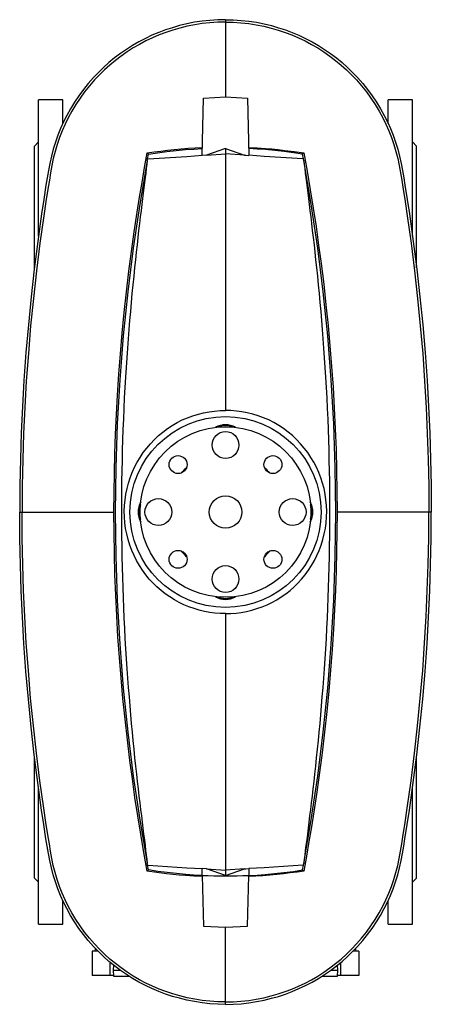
# Model space of a CAD drawing. Extents: x -90 to 2496, y -422 to 3034.
# Tile 1 of 2: x -90 to 416, y -422 to 790. Entities that reach past the tile are written whole.
import ezdxf

# ---------------------------------------------------------------- set-up
doc = ezdxf.new("R2010")
doc.units = 0
doc.layers.get('0').update_dxf_attribs({"linetype": 'CONTINUOUS'})

msp = doc.modelspace()

# ---------------------------------------------------------------- linework, layer by layer
at = {"color": 7, "linetype": 'CONTINUOUS'}
for p, q in [((162.6, 789.5), (162.6, 786.5)), ((162.6, 786.5), (162.6, 694.5)), ((-37.4, 691), (-67.4, 691)), ((-67.4, 522.9), (-67.4, 691)), ((-37.4, 661.9), (-37.4, 691)), ((133.7, 622.4), (135.6, 693.1)), ((135.6, 693.1), (162.6, 694.5)), ((162.6, 694.5), (189.6, 693.1)), ((189.6, 693.1), (191.4, 622.4)), ((392.6, 691), (362.6, 691)), ((362.6, 661.9), (362.6, 691)), ((392.6, 522.9), (392.6, 691)), ((-67.4, 639), (-72.4, 634)), ((-72.4, 484), (-72.4, 634)), ((162.6, 630.8), (139.2, 622.9)), ((162.6, 630.8), (162.6, 624.4)), ((162.6, 630.8), (186, 622.9)), ((397.6, 634), (392.6, 639)), ((397.6, 484), (397.6, 634)), ((66.4, 625.5), (67.8, 624.1)), ((66.4, 616.1), (66.7, 618.2)), ((66.7, 618.2), (67.8, 624.1)), ((139.2, 622.9), (133.7, 622.4)), ((139.2, 622.9), (162.6, 624.4)), ((162.6, 624.4), (162.6, 308.4)), ((186, 622.9), (162.6, 624.4)), ((258.7, 625.5), (257.4, 624.1)), ((258.5, 618.2), (257.4, 624.1)), ((258.8, 616.1), (258.5, 618.2)), ((-90.4, 183.5), (-87.4, 183.5)), ((-87.4, 183.5), (25.5, 183.5)), ((412.6, 183.5), (299.7, 183.5)), ((415.6, 183.5), (412.6, 183.5)), ((162.6, 58.6), (162.6, -257.4)), ((-72.4, -267), (-72.4, -117)), ((397.6, -267), (397.6, -117)), ((-67.4, -324), (-67.4, -155.8)), ((392.6, -324), (392.6, -155.8)), ((66.7, -251.1), (66.4, -249)), ((67.8, -257), (66.7, -251.1)), ((257.4, -257), (258.5, -251.1)), ((258.5, -251.1), (258.8, -249)), ((66.4, -258.4), (67.8, -257)), ((139.2, -255.9), (133.7, -255.3)), ((134, -263.8), (133.7, -255.3)), ((134, -263.8), (135.6, -326.1)), ((139.2, -255.9), (162.6, -257.4)), ((162.6, -263.8), (139.2, -255.9)), ((186, -255.9), (162.6, -257.4)), ((162.6, -263.8), (186, -255.9)), ((162.6, -257.4), (162.6, -263.8)), ((189.6, -326.1), (191.2, -263.8)), ((191.4, -255.3), (191.2, -263.8)), ((258.7, -258.4), (257.4, -257)), ((-72.4, -267), (-67.4, -272)), ((392.6, -272), (397.6, -267)), ((-37.4, -324), (-37.4, -294.8)), ((362.6, -324), (362.6, -294.8)), ((-67.4, -324), (-37.4, -324)), ((135.6, -326.1), (162.6, -327.5)), ((162.6, -327.5), (189.6, -326.1)), ((362.6, -324), (392.6, -324)), ((162.6, -419.5), (162.6, -327.5)), ((-1.4, -357), (-1.4, -387)), ((5.7, -357), (-1.4, -357)), ((326.6, -357), (319.5, -357)), ((326.6, -357), (326.6, -387)), ((20.9, -387), (20.9, -372)), ((21.3, -372), (20.9, -372)), ((21.3, -371.3), (21.3, -372)), ((22.1, -372), (21.3, -372)), ((24.8, -374.1), (24.6, -380.5)), ((300.6, -380.5), (300.4, -374.1)), ((303.9, -372), (303.1, -372)), ((303.9, -371.3), (303.9, -372)), ((304.3, -372), (303.9, -372)), ((304.3, -387), (304.3, -372)), ((20.9, -387), (-1.4, -387)), ((24.8, -387), (20.9, -387)), ((24.6, -380.5), (24.8, -388)), ((24.6, -380.5), (33, -380.5)), ((292.2, -380.5), (300.6, -380.5)), ((300.4, -388), (300.6, -380.5)), ((304.3, -387), (300.4, -387)), ((326.6, -387), (304.3, -387)), ((24.8, -388), (44.1, -388)), ((281.1, -388), (300.4, -388)), ((162.6, -422.5), (162.6, -419.5))]:
    msp.add_line(p, q, dxfattribs=at)
for points in [[(162.6, 789.5), (153, 789.3), (143.4, 788.7), (133.9, 787.7), (124.5, 786.3), (115.2, 784.4), (105.9, 782.2), (97.3, 779.7), (88.8, 776.9), (80.5, 773.7), (72.2, 770.3), (64.1, 766.4), (56.2, 762.2), (48.4, 757.7), (40.8, 752.9), (33.4, 747.8), (26.2, 742.4), (19.3, 736.7), (12.7, 730.8), (6.3, 724.7), (0.2, 718.3), (-6.1, 711.1), (-12.1, 703.7), (-17.7, 696), (-23, 688.1), (-28, 680), (-32.6, 671.7), (-36.6, 663.7), (-40.2, 655.6), (-43.6, 647.3), (-46.6, 638.8), (-49.2, 630.2), (-51.5, 621.5), (-53.5, 612.7), (-55.1, 603.7), (-56.6, 594.8), (-58.1, 585.8), (-60.9, 568.2), (-63.5, 550.6), (-68.3, 516.5), (-72.6, 482.4), (-76.5, 448.2), (-79.8, 414), (-82.8, 379.8), (-85.2, 345.5), (-87.1, 313.2), (-88.5, 280.8), (-89.6, 248.4), (-90.2, 216), (-90.4, 183.5)], [(162.6, 789.5), (172.2, 789.3), (181.8, 788.7), (191.3, 787.7), (200.7, 786.3), (210, 784.4), (219.3, 782.2), (227.8, 779.7), (236.3, 776.9), (244.7, 773.7), (252.9, 770.3), (261, 766.4), (269, 762.2), (276.8, 757.7), (284.4, 752.9), (291.8, 747.8), (299, 742.4), (305.9, 736.7), (312.5, 730.8), (318.9, 724.7), (325, 718.3), (331.3, 711.1), (337.3, 703.7), (342.9, 696), (348.2, 688.1), (353.1, 680), (357.7, 671.7), (361.7, 663.7), (365.4, 655.6), (368.7, 647.3), (371.7, 638.8), (374.4, 630.2), (376.7, 621.5), (378.7, 612.7), (380.3, 603.7), (381.8, 594.8), (383.2, 585.8), (386, 568.2), (388.7, 550.6), (393.5, 516.5), (397.8, 482.4), (401.6, 448.2), (405, 414), (407.9, 379.8), (410.4, 345.5), (412.2, 313.2), (413.7, 280.8), (414.8, 248.4), (415.4, 216), (415.6, 183.5)], [(162.6, 786.5), (153, 786.3), (143.5, 785.7), (134.1, 784.7), (124.7, 783.3), (115.5, 781.4), (106.3, 779.2), (97.8, 776.7), (89.3, 773.9), (81, 770.7), (72.9, 767.2), (64.8, 763.4), (56.9, 759.2), (49.2, 754.7), (41.7, 749.9), (34.3, 744.8), (27.2, 739.3), (20.4, 733.7), (13.9, 727.8), (7.6, 721.7), (1.5, 715.3), (-4.7, 708.1), (-10.6, 700.7), (-16.1, 693.1), (-21.3, 685.2), (-26.2, 677.1), (-30.7, 668.8), (-34.6, 660.8), (-38.2, 652.7), (-41.4, 644.4), (-44.3, 636), (-46.9, 627.4), (-49.1, 618.7), (-51, 609.9), (-52.5, 601), (-54, 592.1), (-55.4, 583.2), (-58.2, 565.7), (-60.8, 548.2), (-65.6, 514.4), (-69.8, 480.5), (-73.6, 446.5), (-77, 412.6), (-79.8, 378.5), (-82.3, 344.5), (-84.1, 312.3), (-85.6, 280.2), (-86.6, 248), (-87.2, 215.8), (-87.4, 183.5)], [(162.6, 786.5), (172.1, 786.3), (181.6, 785.7), (191.1, 784.7), (200.4, 783.3), (209.7, 781.4), (218.9, 779.2), (227.4, 776.7), (235.8, 773.9), (244.1, 770.7), (252.3, 767.2), (260.4, 763.4), (268.2, 759.2), (276, 754.7), (283.5, 749.9), (290.9, 744.8), (298, 739.3), (304.8, 733.7), (311.3, 727.8), (317.6, 721.7), (323.6, 715.3), (329.9, 708.1), (335.8, 700.7), (341.3, 693.1), (346.5, 685.2), (351.4, 677.1), (355.9, 668.8), (359.8, 660.8), (363.4, 652.7), (366.6, 644.4), (369.5, 636), (372.1, 627.4), (374.3, 618.7), (376.1, 609.9), (377.7, 601), (379.2, 592.1), (380.6, 583.2), (383.4, 565.7), (386, 548.2), (390.7, 514.4), (395, 480.5), (398.8, 446.5), (402.1, 412.6), (405, 378.5), (407.4, 344.5), (409.3, 312.3), (410.7, 280.2), (411.8, 248), (412.4, 215.8), (412.6, 183.5)], [(66.4, 625.5), (74.7, 626.7), (83, 627.9), (91.2, 628.9), (99.5, 629.8), (108.1, 630.6), (116.6, 631.3), (125.3, 631.9), (134, 632.3)], [(67.8, 624.1), (79.1, 625.8), (90.5, 627.3), (101.9, 628.5), (113.3, 629.6), (123.6, 630.3), (134, 630.9)], [(191.2, 632.3), (201.5, 631.8), (211.7, 631), (219.6, 630.4), (227.4, 629.6), (235.2, 628.7), (247, 627.2), (258.7, 625.5)], [(257.4, 624.1), (246.1, 625.8), (234.7, 627.3), (223.3, 628.5), (211.9, 629.6), (201.5, 630.3), (191.2, 630.9)], [(25.5, 183.5), (25.6, 207.5), (26, 231.5), (26.6, 255.5), (27.4, 279.5), (28.5, 303.5), (29.8, 327.5), (31.5, 353), (33.4, 378.4), (35.6, 403.8), (38.1, 429.2), (40.8, 454.5), (43.8, 479.9), (47, 504.2), (50.4, 528.5), (54, 552.8), (56.9, 571), (60, 589.2), (63.1, 607.4), (66.4, 625.5)], [(66.7, 618.2), (67.4, 618.2), (115, 621.3), (133.7, 622.6)], [(186, 622.9), (187.6, 622.8), (191.4, 622.4)], [(258.5, 618.2), (257.7, 618.2), (210.2, 621.3), (191.4, 622.6)], [(258.7, 625.5), (262.8, 602.9), (266.7, 580.3), (270.4, 557.6), (273.9, 534.9), (277.1, 512.1), (280.1, 489.3), (283.3, 464), (286.1, 438.7), (288.7, 413.3), (291, 387.9), (293, 362.5), (294.8, 337), (296.3, 311.5), (297.5, 285.9), (298.5, 260.4), (299.1, 234.8), (299.5, 209.1), (299.7, 183.5)], [(66.4, 616.1), (65.8, 611.3), (65.2, 606.2), (64.5, 600.8), (63.8, 595.1), (63.1, 589.2), (62.3, 582.8), (61.4, 576.2), (60.6, 569.3), (59.7, 562.1), (58.8, 554.6), (57.8, 546.7), (56.8, 538.6), (55.8, 530.1), (54.8, 521.4), (53.8, 512.5), (52.8, 503.3), (51.8, 493.9), (50.8, 484.3), (49.7, 473.9), (48.6, 463.3), (47.6, 452.4), (46.6, 441.4), (45.6, 430.5), (44.6, 419.4), (43.7, 408.2), (42.8, 396.8), (42, 385.2), (41.1, 373.5), (40.4, 361.6), (39.6, 349.6), (38.9, 336.8), (38.2, 323.9), (37.6, 310.9), (37, 297.8), (36.5, 285.2), (36.1, 272.5), (35.7, 259.8), (35.4, 247), (35.1, 234.2), (34.9, 221.3), (34.8, 208.4), (34.7, 195.5), (34.7, 181.9), (34.7, 168.3), (34.8, 154.7), (35, 141.2), (35.2, 128.4), (35.5, 115.7), (35.8, 103), (36.2, 90.4), (36.7, 77.8), (37.2, 65.4), (37.7, 53), (38.3, 40.7), (39, 28), (39.8, 15.3), (40.5, 2.8), (41.4, -9.6), (42.2, -21.2), (43.1, -32.7), (44, -44), (44.9, -55.2), (45.8, -66.1), (46.8, -76.9), (47.8, -87.5), (48.8, -97.9), (49.9, -108.6), (50.9, -119), (52, -129.2), (53.1, -139.1), (54.1, -148.3), (55.2, -157.3), (56.2, -166.1), (57.2, -174.5), (58.2, -182.7), (59.2, -190.6), (60.1, -198.3), (61, -205.6), (61.9, -213), (62.8, -220), (63.7, -226.8), (64.4, -233.1), (65.1, -238.7), (65.8, -244), (66.4, -249)], [(258.8, 616.1), (259.4, 611.3), (260, 606.2), (260.6, 600.8), (261.4, 595.1), (262.1, 589.2), (262.9, 582.8), (263.7, 576.2), (264.6, 569.3), (265.5, 562.1), (266.4, 554.6), (267.4, 546.7), (268.3, 538.6), (269.3, 530.1), (270.3, 521.4), (271.4, 512.5), (272.4, 503.3), (273.4, 493.9), (274.4, 484.3), (275.5, 473.9), (276.5, 463.3), (277.6, 452.4), (278.6, 441.4), (279.6, 430.5), (280.5, 419.4), (281.5, 408.2), (282.3, 396.8), (283.2, 385.2), (284, 373.5), (284.8, 361.6), (285.5, 349.6), (286.3, 336.8), (287, 323.9), (287.6, 310.9), (288.2, 297.8), (288.7, 285.2), (289.1, 272.5), (289.5, 259.8), (289.8, 247), (290.1, 234.2), (290.3, 221.3), (290.4, 208.4), (290.5, 195.5), (290.5, 181.9), (290.5, 168.3), (290.4, 154.7), (290.2, 141.2), (290, 128.4), (289.7, 115.7), (289.3, 103), (289, 90.4), (288.5, 77.8), (288, 65.4), (287.4, 53), (286.8, 40.7), (286.2, 28), (285.4, 15.3), (284.6, 2.8), (283.8, -9.6), (283, -21.2), (282.1, -32.7), (281.2, -44), (280.3, -55.2), (279.4, -66.1), (278.4, -76.9), (277.4, -87.5), (276.4, -97.9), (275.3, -108.6), (274.2, -119), (273.1, -129.2), (272.1, -139.1), (271, -148.3), (270, -157.3), (269, -166.1), (268, -174.5), (267, -182.7), (266, -190.6), (265.1, -198.3), (264.2, -205.6), (263.2, -213), (262.4, -220), (261.5, -226.8), (260.7, -233.1), (260, -238.7), (259.4, -244), (258.8, -249)], [(162.6, 58.6), (156.1, 58.7), (149.6, 59.2), (143.2, 60), (136.8, 61.2), (130.3, 62.7), (123.9, 64.6), (117.7, 66.8), (111.5, 69.4), (105.5, 72.3), (99.7, 75.5), (94, 79), (88.5, 82.9), (83.3, 87), (78.2, 91.4), (73.5, 96.1), (68.9, 101), (64.6, 106.3), (60.5, 111.9), (56.7, 117.7), (53.2, 123.7), (50.1, 129.9), (47.4, 136.3), (44.9, 142.9), (42.8, 149.6), (41.1, 156.5), (39.8, 163.4), (38.9, 170.4), (38.3, 177.5), (38.2, 184.4), (38.4, 191.5), (39.1, 198.5), (40.1, 205.4), (41.5, 212.3), (43.3, 219.1), (45.4, 225.7), (48, 232.2), (50.8, 238.6), (54.1, 244.8), (57.6, 250.8), (61.5, 256.6), (65.7, 262.2), (70.3, 267.6), (75.2, 272.7), (80.3, 277.5), (85.7, 282), (91.3, 286.2), (97.2, 290.1), (103.2, 293.6), (109.5, 296.8), (115.9, 299.6), (122.5, 302), (129.2, 304.1), (135.7, 305.7), (142.4, 306.9), (149.1, 307.8), (155.9, 308.3), (162.6, 308.4)], [(162.6, 58.6), (169.1, 58.7), (175.5, 59.2), (182, 60), (188.4, 61.2), (194.8, 62.7), (201.2, 64.6), (207.5, 66.8), (213.7, 69.4), (219.7, 72.3), (225.5, 75.5), (231.2, 79), (236.6, 82.9), (241.9, 87), (246.9, 91.4), (251.7, 96.1), (256.2, 101), (260.6, 106.3), (264.7, 111.9), (268.5, 117.7), (271.9, 123.7), (275, 129.9), (277.8, 136.3), (280.3, 142.9), (282.3, 149.6), (284, 156.5), (285.4, 163.4), (286.3, 170.4), (286.8, 177.5), (287, 184.4), (286.7, 191.5), (286.1, 198.5), (285.1, 205.4), (283.7, 212.3), (281.9, 219.1), (279.7, 225.7), (277.2, 232.2), (274.3, 238.6), (271.1, 244.8), (267.6, 250.8), (263.7, 256.6), (259.4, 262.2), (254.9, 267.6), (250, 272.7), (244.9, 277.5), (239.5, 282), (233.8, 286.2), (228, 290.1), (221.9, 293.6), (215.7, 296.8), (209.2, 299.6), (202.7, 302), (196, 304.1), (189.4, 305.7), (182.8, 306.9), (176.1, 307.8), (169.3, 308.3), (162.6, 308.4)], [(162.6, -422.5), (153, -422.3), (143.4, -421.7), (133.9, -420.6), (124.5, -419.2), (115.2, -417.4), (105.9, -415.1), (97.3, -412.7), (88.8, -409.8), (80.5, -406.7), (72.2, -403.2), (64.1, -399.4), (56.2, -395.2), (48.4, -390.7), (40.8, -385.9), (33.4, -380.7), (26.2, -375.3), (19.3, -369.7), (12.7, -363.8), (6.3, -357.6), (0.2, -351.2), (-6.1, -344.1), (-12.1, -336.6), (-17.7, -329), (-23, -321.1), (-28, -313), (-32.6, -304.7), (-36.6, -296.7), (-40.2, -288.5), (-43.6, -280.2), (-46.6, -271.7), (-49.2, -263.1), (-51.5, -254.4), (-53.5, -245.6), (-55.1, -236.7), (-56.6, -227.7), (-58.1, -218.7), (-60.9, -201.1), (-63.5, -183.5), (-68.3, -149.4), (-72.6, -115.3), (-76.5, -81.2), (-79.8, -47), (-82.8, -12.7), (-85.2, 21.5), (-87.1, 53.9), (-88.5, 86.3), (-89.6, 118.7), (-90.2, 151.1), (-90.4, 183.5)], [(162.6, -419.5), (153, -419.3), (143.5, -418.7), (134.1, -417.6), (124.7, -416.2), (115.5, -414.4), (106.3, -412.1), (97.8, -409.6), (89.3, -406.8), (81, -403.7), (72.9, -400.2), (64.8, -396.3), (56.9, -392.2), (49.2, -387.7), (41.7, -382.8), (34.3, -377.7), (27.2, -372.3), (20.4, -366.7), (13.9, -360.8), (7.6, -354.6), (1.5, -348.2), (-4.7, -341.1), (-10.6, -333.7), (-16.1, -326), (-21.3, -318.1), (-26.2, -310), (-30.7, -301.8), (-34.6, -293.8), (-38.2, -285.6), (-41.4, -277.3), (-44.3, -268.9), (-46.9, -260.3), (-49.1, -251.7), (-51, -242.9), (-52.5, -234), (-54, -225.1), (-55.4, -216.2), (-58.2, -198.7), (-60.8, -181.1), (-65.6, -147.3), (-69.8, -113.4), (-73.6, -79.5), (-77, -45.5), (-79.8, -11.5), (-82.3, 22.6), (-84.1, 54.7), (-85.6, 86.9), (-86.6, 119.1), (-87.2, 151.3), (-87.4, 183.5)], [(66.4, -258.4), (62.3, -235.8), (58.5, -213.2), (54.8, -190.6), (51.3, -167.8), (48.1, -145), (45, -122.2), (41.9, -96.9), (39.1, -71.6), (36.5, -46.2), (34.2, -20.8), (32.2, 4.6), (30.4, 30), (28.9, 55.6), (27.7, 81.1), (26.7, 106.7), (26, 132.3), (25.6, 157.9), (25.5, 183.5)], [(162.6, -419.5), (172.1, -419.3), (181.6, -418.7), (191.1, -417.6), (200.4, -416.2), (209.7, -414.4), (218.9, -412.1), (227.4, -409.6), (235.8, -406.8), (244.1, -403.7), (252.3, -400.2), (260.4, -396.3), (268.2, -392.2), (276, -387.7), (283.5, -382.8), (290.9, -377.7), (298, -372.3), (304.8, -366.7), (311.3, -360.8), (317.6, -354.6), (323.6, -348.2), (329.9, -341.1), (335.8, -333.7), (341.3, -326), (346.5, -318.1), (351.4, -310), (355.9, -301.8), (359.8, -293.8), (363.4, -285.6), (366.6, -277.3), (369.5, -268.9), (372.1, -260.3), (374.3, -251.7), (376.1, -242.9), (377.7, -234), (379.2, -225.1), (380.6, -216.2), (383.4, -198.7), (386, -181.1), (390.7, -147.3), (395, -113.4), (398.8, -79.5), (402.1, -45.5), (405, -11.5), (407.4, 22.6), (409.3, 54.7), (410.7, 86.9), (411.8, 119.1), (412.4, 151.3), (412.6, 183.5)], [(162.6, -422.5), (172.2, -422.3), (181.8, -421.7), (191.3, -420.6), (200.7, -419.2), (210, -417.4), (219.3, -415.1), (227.8, -412.7), (236.3, -409.8), (244.7, -406.7), (252.9, -403.2), (261, -399.4), (269, -395.2), (276.8, -390.7), (284.4, -385.9), (291.8, -380.7), (299, -375.3), (305.9, -369.7), (312.5, -363.8), (318.9, -357.6), (325, -351.2), (331.3, -344.1), (337.3, -336.6), (342.9, -329), (348.2, -321.1), (353.1, -313), (357.7, -304.7), (361.7, -296.7), (365.4, -288.5), (368.7, -280.2), (371.7, -271.7), (374.4, -263.1), (376.7, -254.4), (378.7, -245.6), (380.3, -236.7), (381.8, -227.7), (383.2, -218.7), (386, -201.1), (388.7, -183.5), (393.5, -149.4), (397.8, -115.3), (401.6, -81.2), (405, -47), (407.9, -12.7), (410.4, 21.5), (412.2, 53.9), (413.7, 86.3), (414.8, 118.7), (415.4, 151.1), (415.6, 183.5)], [(299.7, 183.5), (299.6, 159.5), (299.2, 135.5), (298.6, 111.5), (297.8, 87.5), (296.7, 63.5), (295.4, 39.5), (293.7, 14.1), (291.8, -11.3), (289.6, -36.7), (287.1, -62.1), (284.3, -87.5), (281.3, -112.8), (278.2, -137.1), (274.8, -161.5), (271.1, -185.7), (268.2, -203.9), (265.2, -222.1), (262, -240.3), (258.7, -258.4)], [(66.7, -251.1), (67.4, -251.2), (115, -254.3), (133.7, -255.5)], [(258.5, -251.1), (257.7, -251.2), (210.2, -254.3), (191.4, -255.5)], [(134, -265.3), (123.7, -264.7), (113.5, -264), (105.6, -263.3), (97.8, -262.5), (90, -261.7), (78.2, -260.2), (66.4, -258.4)], [(134, -263.8), (123.8, -263.3), (113.7, -262.5), (102.2, -261.5), (90.7, -260.2), (79.2, -258.8), (67.8, -257)], [(186, -255.9), (187.6, -255.7), (191.4, -255.3)], [(191.2, -263.8), (201.4, -263.3), (211.5, -262.5), (223, -261.5), (234.5, -260.2), (246, -258.8), (257.4, -257)], [(258.7, -258.4), (250.5, -259.7), (242.2, -260.8), (233.9, -261.8), (225.7, -262.7), (217.1, -263.5), (208.5, -264.2), (199.9, -264.8), (191.2, -265.3)], [(2.4, -353.5), (2.2, -354.5), (1.8, -357)], [(323.3, -357), (323, -354.7), (322.8, -353.5)]]:
    msp.add_lwpolyline(points, dxfattribs=at)
for centre, radius in [((162.6, 183.5), 117.5), ((162.6, 183.5), 105), ((162.6, 266), 16.5), ((104.3, 241.9), 11), ((220.9, 241.9), 11), ((80.1, 183.5), 16.5), ((162.6, 183.5), 20), ((245.1, 183.5), 16.5), ((104.3, 125.2), 11), ((220.9, 125.2), 11), ((162.6, 101), 16.5)]:
    msp.add_circle(centre, radius, dxfattribs=at)
for centre, radius, start, end in [((2427.1, 183.5), 2400, 169.6176, 190.3824), ((-2101.9, 183.5), 2400, 349.6176, 10.3824), ((162.6, 266), 25, 60.5998, 119.4002), ((162.6, 266), 24.8, 61.6275, 118.3725), ((162.6, 266), 23.8, 68.2708, 111.7292), ((68.9, 277.2), 60, 310.2049, 319.7951), ((68.9, 277.2), 60.2, 310.6546, 319.3454), ((256.3, 277.2), 60, 220.2049, 229.7951), ((256.3, 277.2), 60.2, 220.6546, 229.3454), ((80.1, 183.5), 25, 150.5998, 209.4002), ((80.1, 183.5), 24.8, 151.6275, 208.3725), ((245.1, 183.5), 25, 330.5998, 29.4002), ((245.1, 183.5), 24.8, 331.6275, 28.3725), ((80.1, 183.5), 23.8, 158.2708, 201.7292), ((245.1, 183.5), 23.8, 338.2708, 21.7292), ((68.9, 89.8), 60, 40.2049, 49.7951), ((68.9, 89.8), 60.2, 40.6546, 49.3454), ((256.3, 89.8), 60, 130.2049, 139.7951), ((256.3, 89.8), 60.2, 130.6546, 139.3454), ((162.6, 101), 25, 240.5998, 299.4002), ((162.6, 101), 24.8, 241.6275, 298.3725), ((162.6, 101), 23.8, 248.2708, 291.7292), ((162.6, 335.5), 600, 267.2649, 272.7351)]:
    msp.add_arc(centre, radius, start, end, dxfattribs=at)

doc.saveas('drawing.dxf')
